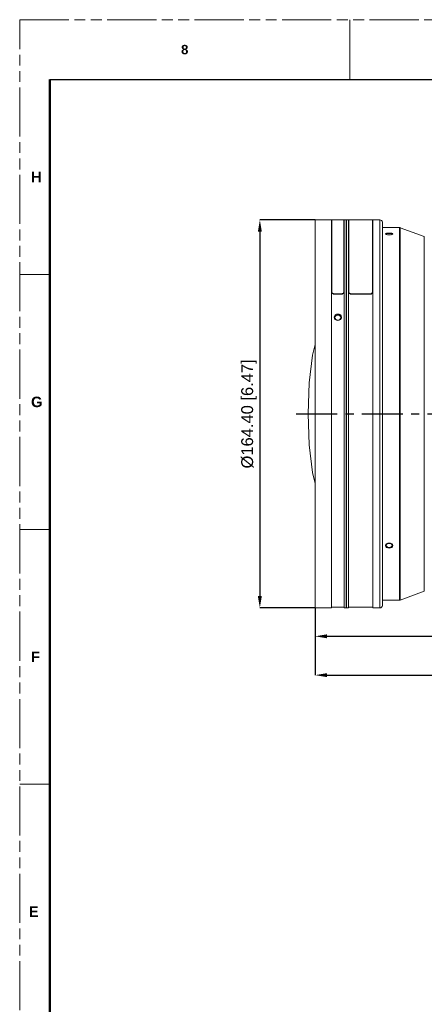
# Model space of a CAD drawing. Header units: millimetres. Extents: x 3925 to 5043, y -86 to 778.
# Tile 8 of 27: x 3925 to 4096, y 361 to 778. Entities that reach past the tile are written whole.
import ezdxf

# ---------------------------------------------------------------- set-up
doc = ezdxf.new("R2010")
doc.units = ezdxf.units.MM
doc.header["$LTSCALE"] = 46.255
doc.header["$PDMODE"] = 3
doc.header["$PDSIZE"] = 1
doc.linetypes.add('CENTER', pattern=[0.6, 0.375, -0.075, 0.075, -0.075])
doc.linetypes.add('PHANTOM', pattern=[0.8, 0.45, -0.05, 0.1, -0.05, 0.1, -0.05])
doc.layers.get('0').update_dxf_attribs({"linetype": 'CONTINUOUS'})
doc.layers.get('Defpoints').update_dxf_attribs({"linetype": 'CONTINUOUS'})
doc.layers.add('1', color=7, linetype='CONTINUOUS')
doc.layers.add('PJ-LENS-A11-DXF_CONTINUOUS_LINE', color=7, linetype='CONTINUOUS')
doc.styles.add('SLDTEXTSTYLE0', font='arialbd.ttf', dxfattribs={"height": 5.5})
doc.styles.add('SLDTEXTSTYLE2', font='arial.ttf')
doc.dimstyles.new('SLDDIMSTYLE1', dxfattribs={"dimtxt": 5.650301, "dimasz": 4.572, "dimexe": 0, "dimexo": 0.0625, "dimgap": 1.412575, "dimtad": 0, "dimtih": 1, "dimtoh": 1, "dimlfac": 3.5, "dimrnd": 1e-09, "dimzin": 4, "dimdsep": 46, "dimtxsty": 'SLDTEXTSTYLE0', "dimsah": 1, "dimcen": 0.09, "dimadec": 0, "dimazin": 1, "dimtol": 1, "dimtp": 0.8, "dimtm": 0.8, "dimtfac": 1, "dimtdec": 1, "dimtofl": 0, "dimtmove": 0, "dimatfit": 3, "dimfxl": 1, "dimfrac": 2, "dimtolj": 1, "dimarcsym": 0})

# ---------------------------------------------------------------- blocks, each defined once
blk = doc.blocks.new('*D79')
at = {"color": 0, "linetype": 'Continuous', "lineweight": -2}
for p, q in [((4049.85, 692.8), (4026.51, 692.8)), ((4026.51, 687.8), (4026.51, 533.4)), ((4049.85, 528.4), (4026.51, 528.4))]:
    blk.add_line(p, q, dxfattribs=at)
at = {"color": 0, "linetype": 'Continuous'}
for points in [[(4025.67, 687.8), (4027.34, 687.8), (4026.51, 692.8)], [(4025.67, 533.4), (4027.34, 533.4), (4026.51, 528.4)]]:
    blk.add_solid(points, dxfattribs=at)
at = {"layer": 'Defpoints', "color": 0, "linetype": 'Continuous'}
for p in [(4049.92, 692.8), (4026.51, 528.4), (4049.92, 528.4)]:
    blk.add_point(p, dxfattribs=at)
at = {"color": 0, "linetype": 'Continuous', "lineweight": 0, "insert": (4021.89, 610.6), "char_height": 5, "attachment_point": 5, "rotation": 90, "style": 'SLDTEXTSTYLE2'}
blk.add_mtext('\\A1;%%c164.40 [6.47]', dxfattribs=at)
blk = doc.blocks.new('*D80')
at = {"color": 0, "linetype": 'Continuous', "lineweight": -2}
for p, q in [((4231.93, 568.04), (4231.93, 516.4)), ((4049.92, 528.34), (4049.92, 516.4)), ((4054.92, 516.4), (4226.93, 516.4))]:
    blk.add_line(p, q, dxfattribs=at)
at = {"color": 0, "linetype": 'Continuous'}
for points in [[(4054.92, 517.23), (4054.92, 515.57), (4049.92, 516.4)], [(4226.93, 517.23), (4226.93, 515.57), (4231.93, 516.4)]]:
    blk.add_solid(points, dxfattribs=at)
at = {"layer": 'Defpoints', "color": 0, "linetype": 'Continuous'}
for p in [(4231.93, 568.1), (4049.92, 528.4), (4231.93, 516.4)]:
    blk.add_point(p, dxfattribs=at)
at = {"color": 0, "linetype": 'Continuous', "lineweight": 0, "insert": (4140.92, 521.02), "char_height": 5, "attachment_point": 5, "style": 'SLDTEXTSTYLE2'}
blk.add_mtext('\\A1;182.02 [7.17]', dxfattribs=at)
blk = doc.blocks.new('*D81')
at = {"color": 0, "linetype": 'Continuous', "lineweight": -2}
for p, q in [((4306.37, 584.26), (4306.37, 499.95)), ((4049.92, 528.34), (4049.92, 499.95)), ((4054.92, 499.95), (4301.37, 499.95))]:
    blk.add_line(p, q, dxfattribs=at)
at = {"color": 0, "linetype": 'Continuous'}
for points in [[(4054.92, 500.79), (4054.92, 499.12), (4049.92, 499.95)], [(4301.37, 500.79), (4301.37, 499.12), (4306.37, 499.95)]]:
    blk.add_solid(points, dxfattribs=at)
at = {"layer": 'Defpoints', "color": 0, "linetype": 'Continuous'}
for p in [(4306.37, 584.32), (4049.92, 528.4), (4306.37, 499.95)]:
    blk.add_point(p, dxfattribs=at)
at = {"color": 0, "linetype": 'Continuous', "lineweight": 0, "insert": (4178.14, 504.57), "char_height": 5, "attachment_point": 5, "style": 'SLDTEXTSTYLE2'}
blk.add_mtext('\\A1;256.45 [10.10]', dxfattribs=at)

msp = doc.modelspace()

# ---------------------------------------------------------------- linework, layer by layer
at = {"color": 7, "linetype": 'PHANTOM', "lineweight": 0}
for p, q in [((3924.911, -86.039), (3924.911, 777.561)), ((3924.911, 777.561), (5042.511, 777.561))]:
    msp.add_line(p, q, dxfattribs=at)
at = {"color": 7, "linetype": 'Continuous', "lineweight": 0}
for p, q in [((4064.611, 777.561), (4064.611, 752.161)), ((3924.911, 669.611), (3937.611, 669.611)), ((3924.911, 561.661), (3937.611, 561.661)), ((3924.911, 453.711), (3937.611, 453.711))]:
    msp.add_line(p, q, dxfattribs=at)
at = {"color": 7, "linetype": 'Continuous', "lineweight": 30}
msp.add_line((3937.611, 752.161), (5029.811, 752.161), dxfattribs=at)
at = {"color": 0, "linetype": 'Continuous', "lineweight": 0}
msp.add_line((3937.611, 751.975), (3937.611, 668.286), dxfattribs=at)
at = {"color": 4, "linetype": 'CENTER'}
msp.add_line((4041.932, 610.599), (4311.367, 610.599), dxfattribs=at)
at = {"layer": '1', "color": 7, "linetype": 'Continuous', "lineweight": 50}
msp.add_line((3937.611, 752.161), (3937.611, -60.639), dxfattribs=at)
at = {"layer": 'PJ-LENS-A11-DXF_CONTINUOUS_LINE', "color": 7, "linetype": 'Continuous', "lineweight": 0}
for p, q in [((4049.916, 692.799), (4049.916, 528.399)), ((4049.916, 692.799), (4056.866, 692.799)), ((4056.866, 528.399), (4056.866, 692.799)), ((4057.016, 692.496), (4056.866, 692.496)), ((4057.016, 692.799), (4057.016, 662.27)), ((4057.016, 692.799), (4062.016, 692.799)), ((4062.016, 662.27), (4062.016, 692.799)), ((4062.166, 692.496), (4062.016, 692.496)), ((4062.166, 692.799), (4062.166, 528.399)), ((4062.166, 692.799), (4062.966, 692.799)), ((4062.966, 528.399), (4062.966, 692.799)), ((4063.232, 692.799), (4063.232, 528.399)), ((4063.232, 692.799), (4064.032, 692.799)), ((4064.032, 528.399), (4064.032, 692.799)), ((4064.032, 692.499), (4064.182, 692.499)), ((4064.182, 692.799), (4064.182, 662.27)), ((4064.182, 692.799), (4074.182, 692.799)), ((4074.182, 662.27), (4074.182, 692.799)), ((4074.182, 692.499), (4074.332, 692.499)), ((4074.332, 692.799), (4074.332, 528.399)), ((4074.332, 692.799), (4077.332, 692.799)), ((4077.332, 528.399), (4077.332, 692.799)), ((4062.966, 691.299), (4063.232, 691.299)), ((4078.332, 529.399), (4078.332, 691.799)), ((4078.332, 689.499), (4085.556, 689.499)), ((4085.556, 531.699), (4085.556, 689.499)), ((4085.556, 689.499), (4085.729, 689.484)), ((4085.729, 689.484), (4085.898, 689.439)), ((4085.898, 531.76), (4085.898, 689.439)), ((4096.074, 685.735), (4085.898, 689.439)), ((4079.994, 686.714), (4080.089, 686.838)), ((4080.089, 686.838), (4080.357, 686.941)), ((4080.64, 686.427), (4080.142, 686.518)), ((4080.754, 687.01), (4080.328, 686.947)), ((4081.232, 686.397), (4080.64, 686.427)), ((4081.825, 686.428), (4081.232, 686.397)), ((4082.139, 686.946), (4081.7, 687.011)), ((4082.332, 686.521), (4081.825, 686.428)), ((4082.375, 686.591), (4082.107, 686.488)), ((4082.669, 686.658), (4082.332, 686.521)), ((4082.47, 686.714), (4082.375, 686.591)), ((4082.782, 686.811), (4082.669, 686.658)), ((4096.074, 535.464), (4096.074, 685.735)), ((4058.016, 661.489), (4058.016, 661.303)), ((4061.016, 661.489), (4058.016, 661.489)), ((4061.016, 661.303), (4058.016, 661.303)), ((4061.016, 661.489), (4061.016, 661.303)), ((4065.182, 661.489), (4065.182, 661.303)), ((4073.182, 661.489), (4065.182, 661.489)), ((4073.182, 661.303), (4065.182, 661.303)), ((4073.182, 661.303), (4073.182, 661.489)), ((4057.966, 651.549), (4058.079, 652.051)), ((4058.089, 651.024), (4057.966, 651.549)), ((4058.035, 651.254), (4058.081, 651.457)), ((4058.096, 651.497), (4058.045, 651.212)), ((4058.079, 651.308), (4058.096, 651.497)), ((4058.118, 651.17), (4058.079, 651.308)), ((4058.081, 651.457), (4058.106, 651.489)), ((4058.426, 650.591), (4058.089, 651.024)), ((4058.295, 651.971), (4058.096, 651.497)), ((4058.278, 651.399), (4058.373, 651.812)), ((4058.374, 650.985), (4058.278, 651.399)), ((4058.691, 652.341), (4058.295, 651.971)), ((4058.373, 651.812), (4058.641, 652.158)), ((4060.736, 651.973), (4060.337, 652.344)), ((4060.386, 652.162), (4060.658, 651.814)), ((4060.953, 651.044), (4060.616, 650.6)), ((4060.658, 651.814), (4060.754, 651.399)), ((4060.754, 651.399), (4060.659, 650.987)), ((4060.937, 651.497), (4060.736, 651.973)), ((4060.953, 651.308), (4060.881, 650.95)), ((4060.937, 651.497), (4060.953, 651.308)), ((4060.937, 651.497), (4060.989, 651.204)), ((4060.944, 652.072), (4061.066, 651.549)), ((4060.946, 651.467), (4060.998, 651.244)), ((4061.066, 651.549), (4060.953, 651.044)), ((4079.682, 554.809), (4079.795, 555.22)), ((4079.805, 554.383), (4079.682, 554.809)), ((4079.8, 554.92), (4079.773, 555.141)), ((4079.795, 555.22), (4080.131, 555.585)), ((4079.795, 555.008), (4079.866, 555.298)), ((4079.8, 554.92), (4079.795, 555.008)), ((4079.8, 554.92), (4079.942, 554.543)), ((4079.994, 554.879), (4080.089, 555.216)), ((4080.089, 555.216), (4080.357, 555.498)), ((4080.357, 555.498), (4080.754, 555.687)), ((4081.7, 555.69), (4082.102, 555.502)), ((4082.102, 555.502), (4082.374, 555.218)), ((4082.322, 555.593), (4082.659, 555.238)), ((4082.374, 555.218), (4082.47, 554.879)), ((4082.47, 554.879), (4082.375, 554.543)), ((4082.524, 554.545), (4082.664, 554.92)), ((4082.552, 555.35), (4082.669, 555.008)), ((4082.659, 555.238), (4082.782, 554.809)), ((4082.664, 554.92), (4082.69, 555.131)), ((4082.669, 555.008), (4082.664, 554.92)), ((4082.782, 554.809), (4082.669, 554.399)), ((4079.942, 554.543), (4080.263, 554.223)), ((4080.263, 554.223), (4080.72, 554.015)), ((4081.763, 554.02), (4082.211, 554.23)), ((4082.375, 554.543), (4082.107, 554.26)), ((4082.211, 554.23), (4082.524, 554.545)), ((4096.074, 535.464), (4085.898, 531.76)), ((4062.966, 529.899), (4063.232, 529.899)), ((4078.332, 531.699), (4085.556, 531.699)), ((4085.556, 531.699), (4085.729, 531.715)), ((4085.729, 531.715), (4085.898, 531.76)), ((4049.916, 528.399), (4056.866, 528.399)), ((4056.866, 528.699), (4057.966, 528.699)), ((4057.966, 528.699), (4058.414, 528.707)), ((4058.414, 528.707), (4058.912, 528.712)), ((4060.948, 528.701), (4062.166, 528.699)), ((4062.166, 528.399), (4062.966, 528.399)), ((4063.232, 528.399), (4064.032, 528.399)), ((4064.032, 528.699), (4074.332, 528.699)), ((4074.332, 528.399), (4077.332, 528.399))]:
    msp.add_line(p, q, dxfattribs=at)
for points in [[(4079.682, 686.811), (4079.795, 686.959), (4080.131, 687.086)], [(4080.142, 686.518), (4079.805, 686.652), (4079.682, 686.811)], [(4080.328, 686.947), (4080.058, 686.855), (4079.881, 686.731), (4079.838, 686.639)], [(4080.362, 686.486), (4080.09, 686.59), (4079.994, 686.714)], [(4080.131, 687.086), (4080.636, 687.169), (4081.232, 687.197)], [(4081.749, 687.014), (4081.236, 687.042), (4080.721, 687.014)], [(4081.232, 687.197), (4081.822, 687.169), (4082.322, 687.089)], [(4082.102, 686.942), (4082.374, 686.838), (4082.47, 686.714)], [(4082.625, 686.641), (4082.583, 686.731), (4082.407, 686.854), (4082.139, 686.946)], [(4082.322, 687.089), (4082.659, 686.965), (4082.782, 686.811)], [(4058.016, 661.489), (4057.631, 661.55), (4057.309, 661.718), (4057.094, 661.97), (4057.016, 662.27)], [(4058.016, 661.303), (4057.635, 661.362), (4057.31, 661.532), (4057.091, 661.789), (4057.016, 662.085)], [(4062.016, 662.27), (4061.939, 661.97), (4061.724, 661.719), (4061.402, 661.55), (4061.016, 661.489)], [(4062.016, 662.085), (4061.94, 661.787), (4061.722, 661.532), (4061.394, 661.361), (4061.016, 661.303)], [(4065.182, 661.489), (4064.796, 661.55), (4064.475, 661.718), (4064.259, 661.97), (4064.182, 662.27)], [(4065.182, 661.303), (4064.801, 661.362), (4064.476, 661.532), (4064.257, 661.789), (4064.182, 662.085)], [(4074.182, 662.27), (4074.105, 661.97), (4073.889, 661.719), (4073.568, 661.55), (4073.182, 661.489)], [(4074.182, 662.085), (4074.106, 661.787), (4073.888, 661.532), (4073.559, 661.361), (4073.182, 661.303)], [(4058.079, 652.051), (4058.415, 652.49), (4058.921, 652.782), (4059.516, 652.884)], [(4059.048, 650.407), (4058.646, 650.637), (4058.374, 650.985)], [(4059.516, 650.201), (4058.924, 650.302), (4058.426, 650.591)], [(4058.641, 652.158), (4059.038, 652.388), (4059.511, 652.471), (4059.985, 652.392), (4060.386, 652.162)], [(4060.337, 652.344), (4059.802, 652.546), (4059.222, 652.545), (4058.691, 652.341)], [(4059.516, 652.884), (4060.107, 652.784), (4060.606, 652.5), (4060.944, 652.072)], [(4060.616, 650.6), (4060.109, 650.303), (4059.516, 650.201)], [(4060.659, 650.987), (4060.391, 650.641), (4059.994, 650.41)], [(4059.994, 650.41), (4059.521, 650.327), (4059.048, 650.407)], [(4046.932, 610.599), (4047.306, 623.708), (4048.755, 635.456), (4049.916, 640.013)], [(4049.916, 581.185), (4048.755, 585.743), (4047.306, 597.49), (4046.932, 610.599)], [(4080.362, 554.256), (4080.09, 554.541), (4079.994, 554.879)], [(4080.131, 555.585), (4080.636, 555.83), (4081.232, 555.915)], [(4080.754, 555.687), (4081.227, 555.755), (4081.7, 555.69)], [(4081.232, 555.915), (4081.822, 555.831), (4082.322, 555.593)], [(4081.232, 553.722), (4080.64, 553.805), (4080.142, 554.035), (4079.805, 554.383)], [(4082.107, 554.26), (4081.71, 554.072), (4081.237, 554.004), (4080.763, 554.069), (4080.362, 554.256)], [(4080.72, 554.015), (4081.243, 553.945), (4081.763, 554.02)], [(4082.669, 554.399), (4082.332, 554.042), (4081.825, 553.805), (4081.232, 553.722)], [(4058.912, 528.712), (4059.503, 528.714), (4060.098, 528.712)], [(4060.098, 528.712), (4060.609, 528.707), (4060.948, 528.701)]]:
    msp.add_lwpolyline(points, dxfattribs=at)
for centre, start, end in [((4077.332, 691.799), 0, 90), ((4077.332, 529.399), 270, 0)]:
    msp.add_arc(centre, 1, start, end, dxfattribs=at)

# ---------------------------------------------------------------- texts
at = {"color": 7, "linetype": 'Continuous', "lineweight": 0, "attachment_point": 1, "style": 'SLDTEXTSTYLE0'}
for s, insert, char_height in [('8', (3993.174, 766.89), 3.969), ('H', (3929.706, 713.158), 4.445), ('G', (3929.706, 617.908), 4.445), ('F', (3929.706, 509.958), 4.445), ('E', (3928.785, 402.008), 4.445)]:
    msp.add_mtext(s, dxfattribs=dict(at, insert=insert, char_height=char_height))

# ---------------------------------------------------------------- dimensions: what is measured, and where the dimension line sits
at = {"color": 2, "linetype": 'Continuous', "lineweight": 0}
dim = msp.add_linear_dim(base=(4026.508, 528.399), p1=(4049.916, 692.799), p2=(4049.916, 528.399), angle=90, text='%%c<>[]', dimstyle='SLDDIMSTYLE1', override={"dimtxt": 5, "dimasz": 5, "dimtad": 1, "dimtih": 0, "dimlfac": 1, "dimtxsty": 'SLDTEXTSTYLE2', "dimtol": 0, "dimtp": 0.6, "dimtm": 0.6}, dxfattribs=at)
dim.commit()
dim.dimension.update_dxf_attribs({"geometry": '*D79', "text_midpoint": (4026.508, 610.599), "dimtype": 160})
dim = msp.add_linear_dim(base=(4306.367, 499.953), p1=(4049.916, 528.399), p2=(4306.367, 584.318), dimstyle='SLDDIMSTYLE1', override={"dimtxt": 5, "dimasz": 5, "dimtad": 1, "dimtih": 0, "dimlfac": 1, "dimtxsty": 'SLDTEXTSTYLE2', "dimtol": 0, "dimtp": 0.6, "dimtm": 0.6}, dxfattribs=at)
dim.commit()
dim.dimension.update_dxf_attribs({"geometry": '*D81', "text_midpoint": (4178.141, 499.953), "dimtype": 160})
dim = msp.add_linear_dim(base=(4231.932, 516.399), p1=(4049.916, 528.399), p2=(4231.932, 568.1), dimstyle='SLDDIMSTYLE1', override={"dimtxt": 5, "dimasz": 5, "dimtad": 1, "dimtih": 0, "dimlfac": 1, "dimtxsty": 'SLDTEXTSTYLE2', "dimtol": 0, "dimtp": 0.6, "dimtm": 0.6}, dxfattribs=at)
dim.commit()
dim.dimension.update_dxf_attribs({"geometry": '*D80', "text_midpoint": (4140.924, 521.016)})

doc.saveas('drawing.dxf')
